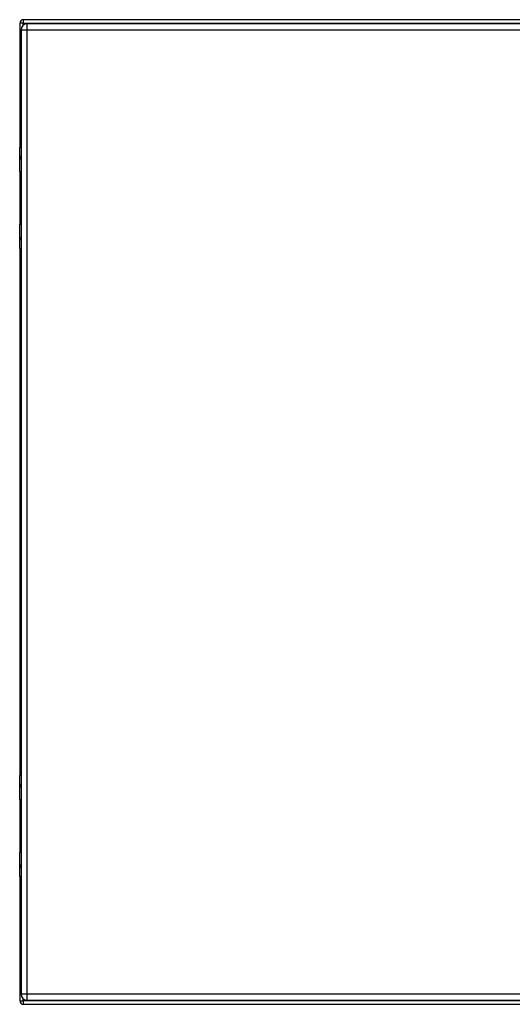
# Model space of a CAD drawing. Header units: inches. Extents: x 18 to 168, y 13 to 112.
# Tile 4 of 7: x 83 to 95, y 51 to 75. Entities that reach past the tile are written whole.
import ezdxf

# ---------------------------------------------------------------- set-up
doc = ezdxf.new("R2010")
doc.units = ezdxf.units.IN
doc.header["$MEASUREMENT"] = 0
doc.layers.add('Visible Edges(ANSI)', color=7, linetype='Continuous', lineweight=25)
doc.layers.add('Visible Tangent Edges(ANSI)', color=7, linetype='Continuous', lineweight=25)

msp = doc.modelspace()

# ---------------------------------------------------------------- linework, layer by layer
at = {"layer": 'Visible Edges(ANSI)'}
for p, q in [((82.889, 74.924), (82.889, 71.9)), ((106.805, 75.008), (82.973, 75.008)), ((106.693, 74.91), (83.067, 74.91)), ((82.921, 74.764), (82.921, 51.253)), ((82.886, 71.305), (82.886, 71.89)), ((82.906, 71.91), (82.921, 71.91)), ((82.921, 71.666), (82.917, 71.666)), ((82.917, 71.622), (82.921, 71.622)), ((82.889, 71.296), (82.889, 70.023)), ((82.921, 71.29), (82.902, 71.29)), ((82.886, 69.429), (82.886, 70.014)), ((82.902, 70.03), (82.921, 70.03)), ((82.921, 69.697), (82.917, 69.697)), ((82.917, 69.654), (82.921, 69.654)), ((82.889, 69.419), (82.889, 56.597)), ((82.921, 69.41), (82.906, 69.41)), ((82.886, 56.002), (82.886, 56.587)), ((82.906, 56.607), (82.921, 56.607)), ((82.921, 56.363), (82.917, 56.363)), ((82.917, 56.319), (82.921, 56.319)), ((82.889, 55.993), (82.889, 54.72)), ((82.921, 55.987), (82.902, 55.987)), ((82.902, 54.727), (82.921, 54.727)), ((82.886, 54.126), (82.886, 54.711)), ((82.921, 54.394), (82.917, 54.394)), ((82.917, 54.351), (82.921, 54.351)), ((82.889, 54.116), (82.889, 51.092)), ((82.921, 54.107), (82.906, 54.107)), ((82.973, 51.008), (106.805, 51.008)), ((83.067, 51.107), (106.693, 51.107))]:
    msp.add_line(p, q, dxfattribs=at)
for centre, radius, start, end in [((82.973, 74.924), 0.084, 90, 180), ((83.067, 74.764), 0.146, 90, 180), ((82.906, 71.89), 0.0197, 90, 180), ((82.902, 71.305), 0.0157, 180, 270), ((82.902, 70.014), 0.0157, 90, 180), ((82.906, 69.429), 0.0197, 180, 270), ((82.906, 56.587), 0.0197, 90, 180), ((82.902, 56.002), 0.0157, 180, 270), ((82.902, 54.711), 0.0157, 90, 180), ((82.906, 54.126), 0.0197, 180, 270), ((83.067, 51.253), 0.146, 180, 270), ((82.973, 51.092), 0.084, 180, 270)]:
    msp.add_arc(centre, radius, start, end, dxfattribs=at)
at = {"layer": 'Visible Tangent Edges(ANSI)'}
for p, q in [((82.973, 74.924), (82.889, 74.924)), ((82.973, 75.008), (82.973, 74.924)), ((82.973, 74.924), (106.805, 74.924)), ((82.973, 74.876), (82.973, 74.924)), ((83.067, 74.764), (83.067, 74.91)), ((82.921, 74.764), (83.067, 74.764)), ((83.067, 74.764), (106.693, 74.764)), ((83.067, 51.253), (83.067, 74.764)), ((82.921, 71.89), (82.886, 71.89)), ((82.909, 71.675), (82.921, 71.675)), ((82.921, 71.612), (82.909, 71.612)), ((82.886, 71.305), (82.921, 71.305)), ((82.921, 70.014), (82.886, 70.014)), ((82.909, 69.707), (82.921, 69.707)), ((82.921, 69.644), (82.909, 69.644)), ((82.886, 69.429), (82.921, 69.429)), ((82.921, 56.587), (82.886, 56.587)), ((82.909, 56.372), (82.921, 56.372)), ((82.921, 56.309), (82.909, 56.309)), ((82.886, 56.002), (82.921, 56.002)), ((82.921, 54.711), (82.886, 54.711)), ((82.909, 54.404), (82.921, 54.404)), ((82.921, 54.341), (82.909, 54.341)), ((82.886, 54.126), (82.921, 54.126)), ((83.067, 51.253), (82.921, 51.253)), ((82.973, 51.092), (82.973, 51.141)), ((83.067, 51.107), (83.067, 51.253)), ((106.693, 51.253), (83.067, 51.253)), ((82.889, 51.092), (82.973, 51.092)), ((106.805, 51.092), (82.973, 51.092)), ((82.973, 51.092), (82.973, 51.008))]:
    msp.add_line(p, q, dxfattribs=at)
at = {"layer": 'Visible Tangent Edges(ANSI)', "flags": 128}
for points in [[(82.909, 71.675), (82.907, 71.675), (82.905, 71.675), (82.903, 71.673), (82.901, 71.672), (82.9, 71.669), (82.898, 71.667), (82.897, 71.664), (82.896, 71.66), (82.896, 71.657), (82.895, 71.652), (82.895, 71.648), (82.895, 71.644), (82.895, 71.64), (82.895, 71.635), (82.896, 71.631), (82.896, 71.628), (82.897, 71.624), (82.898, 71.621), (82.9, 71.618), (82.901, 71.616), (82.903, 71.615), (82.905, 71.613), (82.907, 71.613), (82.909, 71.612)], [(82.917, 71.622), (82.915, 71.622), (82.914, 71.623), (82.912, 71.624), (82.91, 71.625), (82.909, 71.626), (82.907, 71.628), (82.906, 71.63), (82.906, 71.633), (82.905, 71.635), (82.904, 71.638), (82.904, 71.641), (82.904, 71.644), (82.904, 71.647), (82.904, 71.65), (82.905, 71.653), (82.906, 71.655), (82.906, 71.658), (82.907, 71.66), (82.909, 71.662), (82.91, 71.663), (82.912, 71.664), (82.913, 71.665), (82.915, 71.665), (82.917, 71.666)], [(82.909, 69.707), (82.907, 69.707), (82.905, 69.706), (82.903, 69.705), (82.901, 69.703), (82.9, 69.701), (82.898, 69.698), (82.897, 69.695), (82.896, 69.692), (82.896, 69.688), (82.895, 69.684), (82.895, 69.68), (82.895, 69.676), (82.895, 69.671), (82.895, 69.667), (82.896, 69.663), (82.896, 69.659), (82.897, 69.656), (82.898, 69.653), (82.9, 69.65), (82.901, 69.648), (82.903, 69.646), (82.905, 69.645), (82.907, 69.644), (82.909, 69.644)], [(82.917, 69.654), (82.915, 69.654), (82.913, 69.654), (82.912, 69.655), (82.91, 69.656), (82.909, 69.658), (82.907, 69.66), (82.906, 69.662), (82.906, 69.664), (82.905, 69.667), (82.904, 69.67), (82.904, 69.673), (82.904, 69.676), (82.904, 69.678), (82.904, 69.681), (82.905, 69.684), (82.906, 69.687), (82.906, 69.689), (82.907, 69.691), (82.909, 69.693), (82.91, 69.694), (82.912, 69.696), (82.914, 69.696), (82.915, 69.697), (82.917, 69.697)], [(82.909, 56.372), (82.907, 56.372), (82.905, 56.372), (82.903, 56.37), (82.901, 56.369), (82.9, 56.366), (82.898, 56.364), (82.897, 56.361), (82.896, 56.357), (82.896, 56.354), (82.895, 56.349), (82.895, 56.345), (82.895, 56.341), (82.895, 56.337), (82.895, 56.332), (82.896, 56.328), (82.896, 56.325), (82.897, 56.321), (82.898, 56.318), (82.9, 56.315), (82.901, 56.313), (82.903, 56.312), (82.905, 56.31), (82.907, 56.31), (82.909, 56.309)], [(82.917, 56.319), (82.915, 56.319), (82.914, 56.32), (82.912, 56.321), (82.91, 56.322), (82.909, 56.323), (82.907, 56.325), (82.906, 56.327), (82.906, 56.33), (82.905, 56.332), (82.904, 56.335), (82.904, 56.338), (82.904, 56.341), (82.904, 56.344), (82.904, 56.347), (82.905, 56.35), (82.906, 56.352), (82.906, 56.355), (82.907, 56.357), (82.909, 56.359), (82.91, 56.36), (82.912, 56.361), (82.913, 56.362), (82.915, 56.362), (82.917, 56.363)], [(82.909, 54.404), (82.907, 54.404), (82.905, 54.403), (82.903, 54.402), (82.901, 54.4), (82.9, 54.398), (82.898, 54.395), (82.897, 54.392), (82.896, 54.389), (82.896, 54.385), (82.895, 54.381), (82.895, 54.377), (82.895, 54.373), (82.895, 54.368), (82.895, 54.364), (82.896, 54.36), (82.896, 54.356), (82.897, 54.353), (82.898, 54.35), (82.9, 54.347), (82.901, 54.345), (82.903, 54.343), (82.905, 54.342), (82.907, 54.341), (82.909, 54.341)], [(82.917, 54.351), (82.915, 54.351), (82.913, 54.351), (82.912, 54.352), (82.91, 54.353), (82.909, 54.355), (82.907, 54.357), (82.906, 54.359), (82.906, 54.361), (82.905, 54.364), (82.904, 54.367), (82.904, 54.37), (82.904, 54.373), (82.904, 54.375), (82.904, 54.378), (82.905, 54.381), (82.906, 54.384), (82.906, 54.386), (82.907, 54.388), (82.909, 54.39), (82.91, 54.391), (82.912, 54.393), (82.914, 54.393), (82.915, 54.394), (82.917, 54.394)]]:
    msp.add_lwpolyline(points, dxfattribs=at)
at = {"layer": 'Visible Tangent Edges(ANSI)'}
for centre, major_axis, start_param, end_param in [((82.917, 71.675), (0, -0.00984), 4.712389, 6.283185), ((82.917, 71.612), (0, 0.00984), 0, 1.570796), ((82.917, 69.707), (0, -0.00984), 4.712389, 6.283185), ((82.917, 69.644), (0, 0.00984), 0, 1.570796), ((82.917, 56.372), (0, -0.00984), 4.712389, 6.283185), ((82.917, 56.309), (0, 0.00984), 0, 1.570796), ((82.917, 54.404), (0, -0.00984), 4.712389, 6.283185), ((82.917, 54.341), (0, 0.00984), 0, 1.570796)]:
    msp.add_ellipse(centre, major_axis=major_axis, ratio=0.879139, start_param=start_param, end_param=end_param, dxfattribs=at)

doc.saveas('drawing.dxf')
